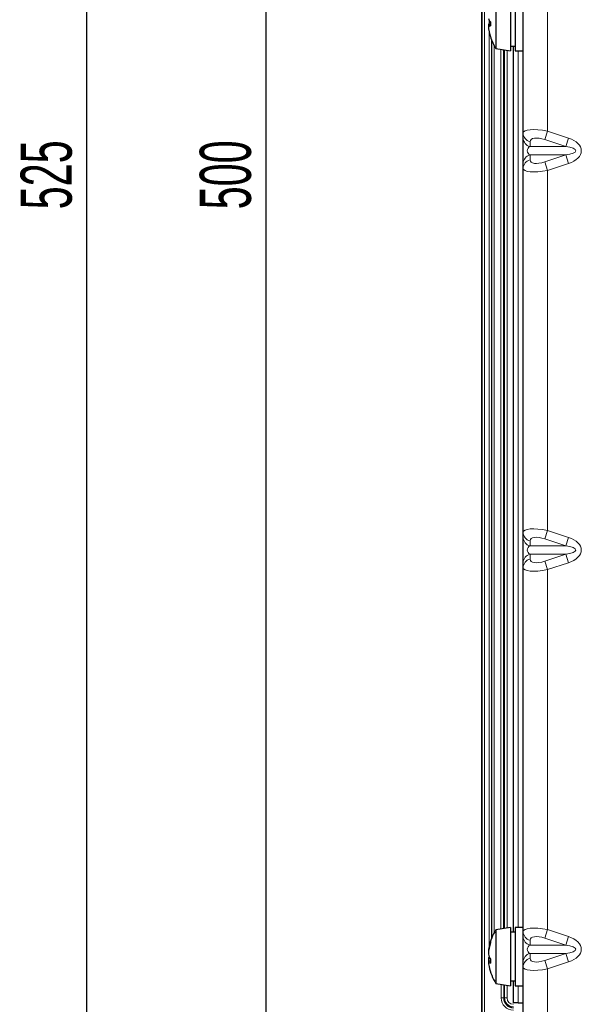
# Model space of a CAD drawing. Header units: millimetres. Extents: x 5 to 418, y 2 to 292.
# Tile 55 of 61: x 279 to 317, y 115 to 183. Entities that reach past the tile are written whole.
import ezdxf

# ---------------------------------------------------------------- set-up
doc = ezdxf.new("R2010")
doc.units = ezdxf.units.MM
doc.layers.add('SLD-0', color=7, linetype='Continuous')
doc.styles.add('SLDTEXTSTYLE1', font='TXT', dxfattribs={"width": 0.605})
doc.dimstyles.new('SLDDIMSTYLE0', dxfattribs={"dimtxt": 3.5, "dimasz": 3.302, "dimexe": 0, "dimexo": 0.0625, "dimgap": 0.875, "dimtad": 1, "dimlfac": 3, "dimrnd": 1e-09, "dimzin": 12, "dimdsep": 46, "dimtxsty": 'SLDTEXTSTYLE1', "dimsah": 1, "dimcen": 0.09, "dimadec": 0, "dimazin": 3, "dimtfac": 1, "dimtofl": 0, "dimtmove": 0, "dimatfit": 3, "dimfxl": 1, "dimfrac": 2, "dimtolj": 1, "dimtzin": 12, "dimarcsym": 0})

# ---------------------------------------------------------------- blocks, each defined once
blk = doc.blocks.new('_D_6')
at = {"layer": 'SLD-0', "color": 7}
for p, q in [((315.654, 257.003), (294.451, 257.003)), ((295.451, 257.003), (295.451, 90.336)), ((315.654, 90.336), (294.451, 90.336))]:
    blk.add_line(p, q, dxfattribs=at)
for points in [[(295.451, 257.003), (294.943, 253.701), (295.959, 253.701)], [(295.451, 90.336), (295.959, 93.638), (294.943, 93.638)]]:
    blk.add_solid(points, dxfattribs=at)
at = {"layer": 'SLD-0', "color": 7, "insert": (290.94, 169.659), "char_height": 3.5, "attachment_point": 1, "rotation": 90, "style": 'SLDTEXTSTYLE1'}
blk.add_mtext('500', dxfattribs=at)
blk = doc.blocks.new('_D_7')
at = {"layer": 'SLD-0', "color": 7}
for p, q in [((314.737, 261.169), (282.191, 261.169)), ((283.191, 261.169), (283.191, 86.169)), ((314.737, 86.169), (282.191, 86.169))]:
    blk.add_line(p, q, dxfattribs=at)
for points in [[(283.191, 261.169), (282.683, 257.867), (283.699, 257.867)], [(283.191, 86.169), (283.699, 89.471), (282.683, 89.471)]]:
    blk.add_solid(points, dxfattribs=at)
at = {"layer": 'SLD-0', "color": 7, "insert": (278.679, 169.659), "char_height": 3.5, "attachment_point": 1, "rotation": 90, "style": 'SLDTEXTSTYLE1'}
blk.add_mtext('525', dxfattribs=at)

msp = doc.modelspace()

# ---------------------------------------------------------------- linework, layer by layer
at = {"color": 7, "linetype": 'Continuous', "lineweight": 25}
for p, q in [((310.237, 95.1692), (310.237, 251.8361)), ((313.0704, 174.8717), (313.0704, 199.8006)), ((311.2037, 184.3361), (311.2037, 180.6695)), ((312.2037, 184.5028), (312.2037, 180.5028)), ((312.537, 184.5028), (312.537, 180.5028)), ((310.8373, 182.3035), (310.6901, 182.2837)), ((310.6901, 182.2837), (310.6958, 182.2099)), ((310.8389, 182.2357), (310.6901, 182.2088)), ((311.2037, 180.6695), (312.2037, 180.5028)), ((312.2037, 180.8361), (312.537, 180.8361)), ((312.4037, 120.1695), (312.4037, 180.8361)), ((312.537, 180.5028), (313.0704, 180.5028)), ((313.0704, 174.5355), (313.0704, 174.8717)), ((313.0704, 172.8034), (313.0704, 174.5355)), ((313.0704, 172.4672), (313.0704, 172.8034)), ((313.0704, 147.5384), (313.0704, 172.4672)), ((313.0704, 147.2022), (313.0704, 147.5384)), ((313.0704, 145.4701), (313.0704, 147.2022)), ((313.0704, 145.1339), (313.0704, 145.4701)), ((313.0704, 120.205), (313.0704, 145.1339)), ((312.2037, 120.5028), (311.2037, 120.3361)), ((311.2037, 120.3361), (311.2037, 120.252)), ((311.2037, 120.252), (311.2037, 116.6695)), ((312.2037, 120.5028), (312.2037, 120.411)), ((312.2037, 120.411), (312.2037, 116.5028)), ((312.537, 120.1695), (312.2037, 120.1695)), ((313.0704, 120.5028), (312.537, 120.5028)), ((312.537, 120.5028), (312.537, 120.411)), ((312.537, 120.411), (312.537, 116.5028)), ((313.0704, 119.8688), (313.0704, 120.205)), ((313.0704, 118.1368), (313.0704, 119.8688)), ((310.7038, 118.825), (310.6901, 118.8278)), ((310.8225, 118.3469), (310.6901, 118.3331)), ((310.837, 118.2071), (310.6901, 118.1778)), ((313.0704, 117.8006), (313.0704, 118.1368)), ((313.0704, 86.1695), (313.0704, 117.8006)), ((311.2037, 116.6695), (312.2037, 116.5028)), ((312.2037, 116.8361), (312.537, 116.8361)), ((312.4037, 115.3361), (312.4037, 116.8361)), ((312.537, 116.5028), (313.0704, 116.5028)), ((312.737, 115.3361), (312.4037, 115.3361)), ((312.737, 115.3361), (313.0704, 115.3361))]:
    msp.add_line(p, q, dxfattribs=at)
at = {"color": 7, "linetype": 'Continuous', "lineweight": 18}
for p, q in [((310.2575, 95.1896), (310.2575, 251.8361)), ((310.4241, 251.8361), (310.4241, 95.1896)), ((314.737, 199.6588), (314.737, 175.0135)), ((310.7455, 182.4039), (310.7455, 182.6017)), ((310.7455, 119.2157), (310.7455, 181.7968)), ((310.912, 181.2406), (310.912, 119.765)), ((310.9216, 119.789), (310.9216, 181.2166)), ((311.0881, 180.8655), (311.0881, 120.1401)), ((311.5527, 120.3943), (311.5527, 180.6113)), ((311.7191, 180.5836), (311.7191, 120.422)), ((311.7369, 120.425), (311.7369, 180.5806)), ((311.7371, 180.5806), (311.7371, 120.425)), ((311.804, 120.4362), (311.804, 180.5694)), ((311.9706, 180.5416), (311.9706, 120.464)), ((312.737, 180.5028), (312.737, 120.5028)), ((314.737, 175.0135), (314.5459, 174.4361)), ((314.737, 175.0135), (316.1805, 174.5355)), ((313.5459, 174.2943), (313.5459, 173.9581)), ((315.9893, 173.9581), (313.5459, 173.9581)), ((315.9893, 173.9581), (314.5459, 174.4361)), ((316.1805, 174.5355), (315.9893, 173.9581)), ((315.9893, 173.3808), (313.5459, 173.3808)), ((313.5459, 173.3808), (313.5459, 173.0446)), ((314.5459, 172.9028), (315.9893, 173.3808)), ((316.1805, 172.8034), (315.9893, 173.3808)), ((314.737, 172.3254), (314.5459, 172.9028)), ((316.1805, 172.8034), (314.737, 172.3254)), ((314.737, 172.3254), (314.737, 147.6801)), ((314.737, 147.6801), (314.5459, 147.1028)), ((314.737, 147.6801), (316.1805, 147.2022)), ((313.5459, 146.961), (313.5459, 146.6248)), ((315.9893, 146.6248), (314.5459, 147.1028)), ((316.1805, 147.2022), (315.9893, 146.6248)), ((315.9893, 146.6248), (313.5459, 146.6248)), ((315.9893, 146.0475), (313.5459, 146.0475)), ((313.5459, 146.0475), (313.5459, 145.7112)), ((314.5459, 145.5695), (315.9893, 146.0475)), ((316.1805, 145.4701), (315.9893, 146.0475)), ((314.737, 144.9921), (314.5459, 145.5695)), ((316.1805, 145.4701), (314.737, 144.9921)), ((314.737, 144.9921), (314.737, 120.3468)), ((314.737, 120.3468), (314.5459, 119.7695)), ((314.737, 120.3468), (316.1805, 119.8688)), ((313.5459, 119.6277), (313.5459, 119.2915)), ((315.9893, 119.2915), (314.5459, 119.7695)), ((316.1805, 119.8688), (315.9893, 119.2915)), ((315.9893, 119.2915), (313.5459, 119.2915)), ((315.9893, 118.7141), (313.5459, 118.7141)), ((313.5459, 118.7141), (313.5459, 118.3779)), ((314.5459, 118.2361), (315.9893, 118.7141)), ((316.1805, 118.1368), (315.9893, 118.7141)), ((314.737, 117.6588), (314.5459, 118.2361)), ((316.1805, 118.1368), (314.737, 117.6588)), ((314.737, 117.6588), (314.737, 86.1695)), ((311.5733, 115.6695), (311.5733, 116.6079)), ((311.7399, 116.5801), (311.7399, 115.6695)), ((311.804, 115.6695), (311.804, 116.5694)), ((311.9706, 116.5416), (311.9706, 115.6695)), ((312.737, 116.5028), (312.737, 115.3361)), ((311.7399, 115.6695), (311.5733, 115.6695)), ((311.7399, 115.6695), (311.804, 115.6695)), ((311.9706, 115.6695), (311.804, 115.6695))]:
    msp.add_line(p, q, dxfattribs=at)
at = {"color": 7, "linetype": 'Continuous', "lineweight": 25, "flags": 128}
msp.add_lwpolyline([(310.6901, 118.3331), (310.6983, 118.2326), (310.7038, 118.1806)], dxfattribs=at)
at = {"color": 7, "linetype": 'Continuous', "lineweight": 25}
for centre, radius, start, end in [((311.1896, 182.8788), 0.5236, 197.442321, 228.081461), ((311.1896, 182.1268), 0.5236, 131.918539, 162.557679), ((310.7509, 182.8787), 0.6726, 264.815053, 277.596759), ((313.8352, 182.4224), 3.1523, 183.885308, 198.156348), ((314.2022, 182.3506), 3.3652, 177.63951, 182.36049), ((314.0881, 182.5028), 3.4177, 197.380082, 212.440387), ((314.0881, 118.5028), 3.4177, 147.559613, 168.466136), ((313.4699, 118.628), 2.787, 160.684214, 175.889535), ((314.0793, 118.4439), 3.3969, 162.489268, 176.141007), ((311.1468, 119.5079), 0.3098, 172.217617, 187.782383), ((311.5489, 118.8305), 0.8732, 190.426763, 215.703764), ((311.4287, 118.2108), 0.7487, 155.853241, 170.599834), ((313.4927, 118.3807), 2.8099, 184.140867, 191.522752), ((310.9153, 118.2969), 0.2548, 207.871156, 252.758442), ((313.9657, 118.1872), 3.1287, 177.551908, 182.448092), ((314.0881, 118.5028), 3.4177, 191.533864, 212.440387), ((312.4037, 115.6695), 0.6638, 180, 270)]:
    msp.add_arc(centre, radius, start, end, dxfattribs=at)
at = {"color": 7, "linetype": 'Continuous', "lineweight": 18}
for centre, radius, start, end in [((313.6843, 174.8928), 0.6143, 181.971395, 256.97466), ((313.6843, 174.5566), 0.6143, 181.971395, 256.97466), ((313.6843, 172.7823), 0.6143, 103.02534, 178.028605), ((313.6843, 172.4461), 0.6143, 103.02534, 178.028605), ((313.6843, 147.5595), 0.6143, 181.971395, 256.97466), ((313.6843, 147.2233), 0.6143, 181.971395, 256.97466), ((313.6843, 145.449), 0.6143, 103.02534, 178.028605), ((313.6843, 145.1128), 0.6143, 103.02534, 178.028605), ((313.6843, 120.2262), 0.6143, 181.971395, 256.97466), ((313.6843, 119.89), 0.6143, 181.971395, 256.97466), ((313.6843, 118.1156), 0.6143, 103.02534, 178.028605), ((313.6843, 117.7794), 0.6143, 103.02534, 178.028605), ((312.4037, 115.6695), 0.8304, 180, 270), ((312.4037, 115.6695), 0.5997, 180, 270), ((312.4037, 115.6695), 0.4331, 180, 270)]:
    msp.add_arc(centre, radius, start, end, dxfattribs=at)
for centre, major_axis, ratio, start_param, end_param in [((314.737, 174.5405), (1.6638, -0.3583), 0.2721206, 1.6293222, 3.2001185), ((314.5459, 173.9632), (0.9856, -0.4064), 0.4161231, 1.7407072, 3.3115036), ((313.737, 173.6695), (0.3824, 0), 0.8717234, 2.0943951, 4.1887902), ((315.3087, 173.6695), (1.3611, 0), 0.2449067, 5.2359878, 7.3303829), ((315.3087, 173.6695), (-1.7434, 0), 0.5735764, 2.0943951, 4.1887902), ((314.5459, 173.3757), (0.9856, 0.4064), 0.4161231, 2.9716818, 4.5424781), ((314.737, 172.7984), (1.6638, 0.3583), 0.2721206, 3.0830668, 4.6538631), ((314.737, 147.2072), (1.6638, -0.3583), 0.2721206, 1.6293222, 3.2001185), ((314.5459, 146.6299), (0.9856, -0.4064), 0.4161231, 1.7407072, 3.3115036), ((315.3087, 146.3361), (-1.7434, 0), 0.5735764, 2.0943951, 4.1887902), ((313.737, 146.3361), (0.3824, 0), 0.8717234, 2.0943951, 4.1887902), ((315.3087, 146.3361), (1.3611, 0), 0.2449067, 5.2359878, 7.3303829), ((314.5459, 146.0424), (0.9856, 0.4064), 0.4161231, 2.9716818, 4.5424781), ((314.737, 145.465), (1.6638, 0.3583), 0.2721206, 3.0830668, 4.6538631), ((314.737, 119.8739), (1.6638, -0.3583), 0.2721206, 1.6293222, 3.2001185), ((314.5459, 119.2965), (0.9856, -0.4064), 0.4161231, 1.7407072, 3.3115036), ((315.3087, 119.0028), (-1.7434, 0), 0.5735764, 2.0943951, 4.1887902), ((313.737, 119.0028), (0.3824, 0), 0.8717234, 2.0943951, 4.1887902), ((315.3087, 119.0028), (1.3611, 0), 0.2449067, 5.2359878, 7.3303829), ((314.5459, 118.7091), (0.9856, 0.4064), 0.4161231, 2.9716818, 4.5424781), ((314.737, 118.1317), (1.6638, 0.3583), 0.2721206, 3.0830668, 4.6538631)]:
    msp.add_ellipse(centre, major_axis=major_axis, ratio=ratio, start_param=start_param, end_param=end_param, dxfattribs=at)

# ---------------------------------------------------------------- dimensions: what is measured, and where the dimension line sits
at = {"layer": 'SLD-0', "color": 7}
for base, p1, p2, picture, middle in [((283.1906, 86.1695), (314.737, 261.1695), (314.737, 86.1695), '_D_7', (283.1906, 173.6695)), ((295.4514, 90.3361), (315.6537, 257.0028), (315.6537, 90.3361), '_D_6', (295.4514, 173.6695))]:
    dim = msp.add_linear_dim(base=base, p1=p1, p2=p2, angle=90, dimstyle='SLDDIMSTYLE0', dxfattribs=at)
    dim.commit()
    dim.dimension.update_dxf_attribs({"geometry": picture, "text_midpoint": middle, "dimtype": 160})

doc.saveas('drawing.dxf')
